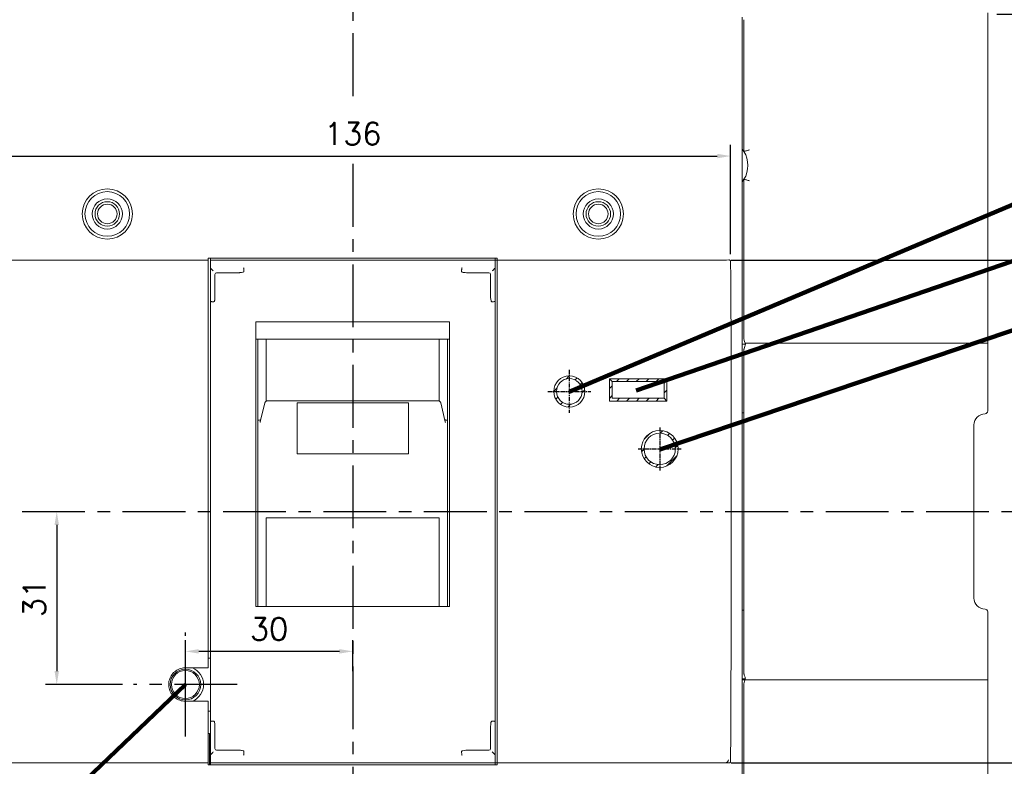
# Model space of a CAD drawing. Extents: x -316 to 2710, y -907 to 1774.
# Tile 12 of 18: x 393 to 570, y 1387 to 1521. Entities that reach past the tile are written whole.
import ezdxf

# ---------------------------------------------------------------- set-up
doc = ezdxf.new("R2010")
doc.units = 0
doc.header["$LTSCALE"] = 3
doc.header["$MEASUREMENT"] = 0
doc.linetypes.add('CENTER', pattern=[2, 1.25, -0.25, 0.25, -0.25])
doc.layers.get('0').update_dxf_attribs({"linetype": 'CONTINUOUS'})
doc.layers.get('Defpoints').update_dxf_attribs({"linetype": 'CONTINUOUS'})
for name, color, linetype in [('cen', 1, 'CENTER'), ('CENTER2', 1, 'CENTER'), ('di', 3, 'CONTINUOUS'), ('DIM', 3, 'CONTINUOUS')]:
    doc.layers.add(name, color=color, linetype=linetype)
doc.styles.add('KIM', font='ROMANS.shx', dxfattribs={"height": 5, "bigfont": 'GSG1.shx'})
doc.styles.get("Standard").update_dxf_attribs({"font": 'romans.shx', "height": 4, "bigfont": 'ghs.shx'})
doc.dimstyles.get("Standard").update_dxf_attribs({"dimtxt": 0.18, "dimasz": 0.18, "dimexe": 0.18, "dimexo": 0.0625, "dimgap": 0.09, "dimtad": 0, "dimtih": 1, "dimtoh": 1, "dimdec": 4, "dimzin": 0, "dimdsep": 46, "dimtxsty": 'Standard', "dimcen": 0.09, "dimadec": 0, "dimazin": 0, "dimtfac": 1, "dimtdec": 4, "dimtofl": 0, "dimtmove": 0, "dimatfit": 3, "dimfxl": 0, "dimtolj": 1, "dimtzin": 0, "dimarcsym": 0})
doc.dimstyles.new('STANDARD$0', dxfattribs={"dimtxt": 5, "dimasz": 5, "dimexe": 1, "dimexo": 2, "dimgap": 2, "dimtad": 1, "dimdec": 4, "dimzin": 12, "dimdsep": 46, "dimtxsty": 'KIM', "dimcen": -1, "dimdle": 0.1, "dimadec": 0, "dimazin": 0, "dimtfac": 1, "dimtdec": 4, "dimtmove": 0, "dimatfit": 3, "dimfxl": 0, "dimtolj": 1, "dimtzin": 0, "dimarcsym": 0})

# ---------------------------------------------------------------- blocks, each defined once
blk = doc.blocks.new('*D218')
at = {"layer": 'Defpoints', "color": 0}
for p in [(427.58, 1387.65), (478.98, 1387.65), (478.98, 1363.2)]:
    blk.add_point(p, dxfattribs=at)
at = {"layer": 'di'}
for p, q in [((427.58, 1385.65), (427.58, 1361.2)), ((478.98, 1385.65), (478.98, 1361.2)), ((429.98, 1363.2), (476.58, 1363.2))]:
    blk.add_line(p, q, dxfattribs=at)
for points in [[(429.98, 1363.6), (429.98, 1362.8), (427.58, 1363.2)], [(476.58, 1363.6), (476.58, 1362.8), (478.98, 1363.2)]]:
    blk.add_solid(points, dxfattribs=at)
at = {"layer": 'di', "insert": (453.08, 1367.2), "char_height": 4, "attachment_point": 5}
blk.add_mtext('\\A1;51.5', dxfattribs=at)
blk = doc.blocks.new('*D225')
at = {"layer": 'Defpoints', "color": 0}
for p in [(324.83, 1545.55), (400.78, 1545.55), (400.78, 1320.55)]:
    blk.add_point(p, dxfattribs=at)
at = {"layer": 'di'}
for p, q in [((398.78, 1545.55), (322.83, 1545.55)), ((324.83, 1322.95), (324.83, 1543.15)), ((398.78, 1320.55), (322.83, 1320.55))]:
    blk.add_line(p, q, dxfattribs=at)
for points in [[(324.43, 1543.15), (325.23, 1543.15), (324.83, 1545.55)], [(324.43, 1322.95), (325.23, 1322.95), (324.83, 1320.55)]]:
    blk.add_solid(points, dxfattribs=at)
at = {"layer": 'di', "insert": (320.83, 1433.05), "char_height": 4, "attachment_point": 5, "rotation": 90}
blk.add_mtext('\\A1;225', dxfattribs=at)
blk = doc.blocks.new('*D183')
at = {"layer": 'Defpoints', "color": 0}
for p in [(520.79, 1496.72), (385.37, 1477.3), (520.79, 1477.12)]:
    blk.add_point(p, dxfattribs=at)
at = {"layer": 'di'}
for p, q in [((385.37, 1479.3), (385.37, 1498.72)), ((520.79, 1479.12), (520.79, 1498.72)), ((387.77, 1496.72), (518.39, 1496.72))]:
    blk.add_line(p, q, dxfattribs=at)
for points in [[(387.77, 1497.12), (387.77, 1496.32), (385.37, 1496.72)], [(518.39, 1497.12), (518.39, 1496.32), (520.79, 1496.72)]]:
    blk.add_solid(points, dxfattribs=at)
at = {"layer": 'di', "insert": (453.08, 1500.72), "char_height": 4, "attachment_point": 5}
blk.add_mtext('\\A1;136', dxfattribs=at)
blk = doc.blocks.new('*D185')
at = {"layer": 'Defpoints', "color": 0}
for p in [(423.08, 1407.99), (423.08, 1402.05), (453.08, 1402.46)]:
    blk.add_point(p, dxfattribs=at)
at = {"layer": 'di'}
for p, q in [((423.08, 1404.05), (423.08, 1409.99)), ((453.08, 1404.46), (453.08, 1409.99)), ((450.68, 1407.99), (425.48, 1407.99))]:
    blk.add_line(p, q, dxfattribs=at)
for points in [[(425.48, 1408.39), (425.48, 1407.59), (423.08, 1407.99)], [(450.68, 1408.39), (450.68, 1407.59), (453.08, 1407.99)]]:
    blk.add_solid(points, dxfattribs=at)
at = {"layer": 'di', "insert": (438.08, 1411.99), "char_height": 4, "attachment_point": 5}
blk.add_mtext('\\A1;30', dxfattribs=at)
blk = doc.blocks.new('*D207')
at = {"layer": 'Defpoints', "color": 0}
for p in [(566.48, 1522.15), (565.92, 1343.95), (599.56, 1343.95)]:
    blk.add_point(p, dxfattribs=at)
at = {"layer": 'di'}
for p, q in [((568.48, 1522.15), (601.56, 1522.15)), ((599.56, 1519.75), (599.56, 1346.35)), ((567.92, 1343.95), (601.56, 1343.95))]:
    blk.add_line(p, q, dxfattribs=at)
for points in [[(599.16, 1519.75), (599.96, 1519.75), (599.56, 1522.15)], [(599.16, 1346.35), (599.96, 1346.35), (599.56, 1343.95)]]:
    blk.add_solid(points, dxfattribs=at)
at = {"layer": 'di', "insert": (595.56, 1433.05), "char_height": 4, "attachment_point": 5, "rotation": 90}
blk.add_mtext('\\A1;179', dxfattribs=at)
blk = doc.blocks.new('*D208')
at = {"layer": 'Defpoints', "color": 0}
for p in [(518.88, 1478.05), (518.88, 1388.05), (585.66, 1388.05)]:
    blk.add_point(p, dxfattribs=at)
at = {"layer": 'di'}
for p, q in [((520.88, 1478.05), (587.66, 1478.05)), ((585.66, 1475.65), (585.66, 1390.45)), ((520.88, 1388.05), (587.66, 1388.05))]:
    blk.add_line(p, q, dxfattribs=at)
for points in [[(585.26, 1475.65), (586.06, 1475.65), (585.66, 1478.05)], [(585.26, 1390.45), (586.06, 1390.45), (585.66, 1388.05)]]:
    blk.add_solid(points, dxfattribs=at)
at = {"layer": 'di', "insert": (581.66, 1433.05), "char_height": 4, "attachment_point": 5, "rotation": 90}
blk.add_mtext('\\A1;90', dxfattribs=at)
blk = doc.blocks.new('*D209')
at = {"layer": 'Defpoints', "color": 0}
for p in [(526.65, 1540.55), (526.67, 1325.55), (613.29, 1325.55)]:
    blk.add_point(p, dxfattribs=at)
at = {"layer": 'di'}
for p, q in [((528.65, 1540.55), (615.29, 1540.55)), ((613.29, 1538.15), (613.29, 1327.95)), ((528.67, 1325.55), (615.29, 1325.55))]:
    blk.add_line(p, q, dxfattribs=at)
for points in [[(612.89, 1538.15), (613.69, 1538.15), (613.29, 1540.55)], [(612.89, 1327.95), (613.69, 1327.95), (613.29, 1325.55)]]:
    blk.add_solid(points, dxfattribs=at)
at = {"layer": 'di', "insert": (609.29, 1433.05), "char_height": 4, "attachment_point": 5, "rotation": 90}
blk.add_mtext('\\A1;215', dxfattribs=at)
blk = doc.blocks.new('*D213')
at = {"layer": 'Defpoints', "color": 0}
for p in [(400.03, 1433.05), (400.03, 1402.05), (413.78, 1402.05)]:
    blk.add_point(p, dxfattribs=at)
at = {"layer": 'di'}
for p, q in [((400.03, 1430.65), (400.03, 1404.45)), ((411.78, 1402.05), (398.03, 1402.05))]:
    blk.add_line(p, q, dxfattribs=at)
for points in [[(399.63, 1430.65), (400.43, 1430.65), (400.03, 1433.05)], [(399.63, 1404.45), (400.43, 1404.45), (400.03, 1402.05)]]:
    blk.add_solid(points, dxfattribs=at)
at = {"layer": 'di', "insert": (396.03, 1417.55), "char_height": 4, "attachment_point": 5, "rotation": 90}
blk.add_mtext('\\A1;31', dxfattribs=at)

msp = doc.modelspace()

# ---------------------------------------------------------------- hatches: boundary and pattern name
at = {"layer": 'DIM'}
h = msp.add_hatch(dxfattribs=at)
h.set_pattern_fill('ANSI31', color=256, scale=10, style=0)
h.set_pattern_definition([(45, (-1218.7093, 1378.4124), (-0.8838835, 0.8838835), [])])
h.paths.add_polyline_path([(494.182, 1454.549), (494.682, 1454.549, 0.4142136), (491.882, 1457.349), (491.882, 1456.849, -0.4142136)])
h.paths.add_polyline_path([(491.882, 1452.249), (491.882, 1451.749, 0.4142136), (494.682, 1454.549), (494.182, 1454.549, -0.4142136)])
h.paths.add_polyline_path([(489.582, 1454.549), (489.082, 1454.549, 0.4142136), (491.882, 1451.749), (491.882, 1452.249, -0.4142136)])
h.paths.add_polyline_path([(491.882, 1456.849), (491.882, 1457.349, 0.4142136), (489.082, 1454.549), (489.582, 1454.549, -0.4142136)])
h.paths.add_polyline_path([(508.082, 1447.549), (508.082, 1447.049, -0.4142136), (510.882, 1444.249), (511.382, 1444.249, 0.4142136)])
h.paths.add_polyline_path([(504.782, 1444.249), (505.282, 1444.249, -0.4142136), (508.082, 1447.049), (508.082, 1447.549, 0.4142136)])
h.paths.add_polyline_path([(505.282, 1444.249), (504.782, 1444.249, 0.4142136), (508.082, 1440.949), (508.082, 1441.449, -0.4142136)])
h.paths.add_polyline_path([(511.382, 1444.249), (510.882, 1444.249, -0.4142136), (508.082, 1441.449), (508.082, 1440.949, 0.4142136)])
h = msp.add_hatch(dxfattribs=at)
h.set_pattern_fill('ANSI31', color=256, scale=10, style=0)
h.set_pattern_definition([(45, (-1218.7093, 1376.0124), (-0.8838835, 0.8838835), [])])
h.paths.add_polyline_path([(499.582, 1456.349), (499.082, 1456.839), (499.082, 1452.84), (499.582, 1453.349)])
h.paths.add_polyline_path([(499.082, 1456.839), (499.582, 1456.349), (508.882, 1456.349), (509.382, 1456.839)])
h.paths.add_polyline_path([(509.382, 1456.839), (508.882, 1456.349), (508.882, 1453.349), (509.382, 1452.84)])
h.paths.add_polyline_path([(509.382, 1452.84), (508.882, 1453.349), (499.582, 1453.349), (499.082, 1452.84)])

# ---------------------------------------------------------------- linework, layer by layer
at = {"color": 7, "linetype": 'Continuous', "lineweight": 15}
for p, q in [((522.882, 1521.584), (522.882, 1344.514)), ((523.182, 1520.706), (523.182, 1521.147)), ((566.882, 1521.147), (566.882, 1522.349)), ((566.882, 1521.147), (566.882, 1520.883)), ((523.182, 1497.545), (523.182, 1520.706)), ((566.882, 1520.883), (566.882, 1464.416)), ((523.182, 1497.545), (522.882, 1497.982)), ((522.882, 1492.117), (523.182, 1492.553)), ((523.182, 1464.592), (523.182, 1492.553)), ((387.282, 1478.049), (427.182, 1478.049)), ((478.982, 1478.449), (427.182, 1478.449)), ((427.182, 1478.449), (427.182, 1478.049)), ((427.182, 1478.049), (427.182, 1477.62)), ((427.182, 1477.62), (427.182, 1477.336)), ((427.182, 1477.336), (427.182, 1405.049)), ((427.582, 1478.049), (427.582, 1478.449)), ((427.582, 1476.639), (427.582, 1478.049)), ((427.582, 1478.049), (478.582, 1478.049)), ((478.582, 1478.449), (478.582, 1478.049)), ((478.582, 1476.639), (478.582, 1478.049)), ((478.982, 1478.049), (478.582, 1478.049)), ((478.982, 1478.049), (478.982, 1478.449)), ((478.982, 1478.049), (518.882, 1478.049)), ((478.982, 1477.62), (478.982, 1478.049)), ((478.982, 1477.336), (478.982, 1477.62)), ((478.982, 1388.763), (478.982, 1477.336)), ((427.582, 1472.651), (427.582, 1476.639)), ((428.382, 1475.53), (428.382, 1472.651)), ((430.671, 1475.83), (428.682, 1475.83)), ((432.736, 1475.83), (430.671, 1475.83)), ((433.582, 1476.229), (433.582, 1476.224)), ((433.582, 1476.038), (433.582, 1476.224)), ((472.582, 1476.224), (472.582, 1476.229)), ((472.582, 1476.038), (472.582, 1476.224)), ((475.493, 1475.83), (473.428, 1475.83)), ((477.482, 1475.83), (475.493, 1475.83)), ((477.782, 1472.651), (477.782, 1475.53)), ((478.582, 1476.639), (478.582, 1472.651)), ((427.582, 1470.672), (427.582, 1472.651)), ((428.382, 1472.651), (428.382, 1471.693)), ((477.782, 1471.693), (477.782, 1472.651)), ((478.582, 1472.651), (478.582, 1470.672)), ((427.582, 1395.426), (427.582, 1470.672)), ((428.082, 1470.63), (428.182, 1470.63)), ((478.082, 1470.63), (477.982, 1470.63)), ((478.582, 1470.672), (478.582, 1395.426)), ((470.432, 1467.047), (435.732, 1467.047)), ((435.732, 1416.049), (435.732, 1467.047)), ((470.432, 1416.049), (470.432, 1467.047)), ((523.182, 1464.203), (523.182, 1464.592)), ((470.432, 1463.947), (435.732, 1463.947)), ((436.082, 1450.883), (436.082, 1463.947)), ((437.582, 1463.947), (437.582, 1452.829)), ((468.582, 1463.947), (468.582, 1452.839)), ((470.082, 1463.947), (470.082, 1450.883)), ((523.46, 1463.049), (522.882, 1463.049)), ((523.182, 1463.938), (523.182, 1464.203)), ((523.379, 1463.205), (566.882, 1463.205)), ((566.882, 1464.416), (566.882, 1464.203)), ((566.882, 1464.203), (566.882, 1462.206)), ((523.182, 1404.049), (523.182, 1462.049)), ((566.882, 1462.206), (566.882, 1451.049)), ((499.082, 1456.839), (509.382, 1456.839)), ((499.082, 1452.84), (499.082, 1456.839)), ((499.582, 1456.349), (499.082, 1456.839)), ((499.582, 1456.349), (499.582, 1453.349)), ((508.882, 1456.349), (499.582, 1456.349)), ((508.882, 1453.349), (508.882, 1456.349)), ((509.382, 1456.839), (509.382, 1452.84)), ((437.311, 1452.483), (436.507, 1449.098)), ((468.365, 1452.87), (437.798, 1452.87)), ((463.082, 1452.505), (443.082, 1452.505)), ((443.082, 1452.505), (443.082, 1452.214)), ((443.082, 1452.504), (463.082, 1452.504)), ((443.082, 1443.715), (443.082, 1452.214)), ((463.082, 1452.214), (463.082, 1452.505)), ((463.082, 1452.214), (463.082, 1443.715)), ((469.657, 1449.098), (468.853, 1452.483)), ((509.382, 1452.84), (499.082, 1452.84)), ((499.582, 1453.349), (508.882, 1453.349)), ((509.382, 1452.84), (508.882, 1453.349)), ((436.082, 1449.43), (436.082, 1450.883)), ((470.082, 1450.883), (470.082, 1449.43)), ((523.182, 1450.749), (522.882, 1450.749)), ((436.082, 1449.325), (436.082, 1449.43)), ((436.137, 1449.43), (436.082, 1449.43)), ((436.082, 1448.919), (436.082, 1449.325)), ((436.082, 1437.344), (436.082, 1448.919)), ((436.512, 1449.097), (436.494, 1448.984)), ((470.027, 1449.43), (470.082, 1449.43)), ((470.082, 1449.43), (470.082, 1449.325)), ((470.082, 1449.325), (470.082, 1448.919)), ((470.082, 1448.919), (470.082, 1437.344)), ((564.382, 1448.549), (564.382, 1417.549)), ((443.082, 1443.715), (443.082, 1443.389)), ((443.082, 1443.389), (463.082, 1443.389)), ((463.082, 1443.389), (463.082, 1443.715)), ((520.882, 1442.316), (520.882, 1423.783)), ((436.082, 1436.806), (436.082, 1437.344)), ((436.082, 1432.155), (436.082, 1436.806)), ((470.082, 1437.344), (470.082, 1436.806)), ((470.082, 1436.806), (470.082, 1432.155)), ((436.082, 1430.199), (436.082, 1432.155)), ((468.582, 1431.925), (437.582, 1431.925)), ((437.582, 1430.199), (437.582, 1431.925)), ((468.582, 1430.199), (468.582, 1431.925)), ((470.082, 1430.199), (470.082, 1432.155)), ((436.082, 1416.049), (436.082, 1430.199)), ((437.582, 1430.199), (437.582, 1416.049)), ((468.582, 1430.199), (468.582, 1416.049)), ((470.082, 1430.199), (470.082, 1416.049)), ((435.732, 1416.049), (470.432, 1416.049)), ((523.182, 1415.349), (522.882, 1415.349)), ((566.882, 1415.049), (566.882, 1403.892)), ((427.582, 1406.799), (427.182, 1406.799)), ((423.082, 1405.049), (427.182, 1405.049)), ((523.46, 1403.049), (522.882, 1403.049)), ((566.882, 1402.894), (522.882, 1402.894)), ((566.882, 1403.892), (566.882, 1401.896)), ((523.182, 1401.896), (523.182, 1402.16)), ((523.182, 1401.506), (523.182, 1401.896)), ((523.182, 1345.392), (523.182, 1401.506)), ((566.882, 1401.896), (566.882, 1401.683)), ((566.882, 1401.683), (566.882, 1345.216)), ((427.182, 1399.049), (423.082, 1399.049)), ((427.182, 1399.049), (427.182, 1388.763)), ((427.182, 1397.299), (427.582, 1397.299)), ((427.582, 1393.447), (427.582, 1395.426)), ((428.182, 1395.469), (428.082, 1395.469)), ((428.382, 1394.406), (428.382, 1393.447)), ((477.782, 1393.447), (477.782, 1394.406)), ((477.982, 1395.469), (478.082, 1395.469)), ((478.582, 1395.426), (478.582, 1393.447)), ((427.382, 1393.249), (427.182, 1393.249)), ((427.382, 1387.649), (427.382, 1393.249)), ((427.582, 1389.46), (427.582, 1393.447)), ((428.382, 1393.447), (428.382, 1390.569)), ((477.782, 1390.569), (477.782, 1393.447)), ((478.582, 1393.447), (478.582, 1389.46)), ((427.182, 1388.763), (427.182, 1388.479)), ((427.582, 1388.049), (427.582, 1389.46)), ((428.682, 1390.269), (430.671, 1390.269)), ((430.671, 1390.269), (432.736, 1390.269)), ((433.582, 1389.874), (433.582, 1390.06)), ((433.582, 1389.874), (433.582, 1389.87)), ((472.582, 1389.874), (472.582, 1390.06)), ((472.582, 1389.87), (472.582, 1389.874)), ((473.428, 1390.269), (475.493, 1390.269)), ((475.493, 1390.269), (477.482, 1390.269)), ((478.582, 1388.049), (478.582, 1389.46)), ((478.982, 1388.479), (478.982, 1388.763)), ((387.282, 1388.049), (427.182, 1388.049)), ((427.182, 1388.479), (427.182, 1388.049)), ((427.182, 1388.049), (427.182, 1387.649)), ((427.182, 1387.649), (478.982, 1387.649)), ((427.582, 1388.049), (478.582, 1388.049)), ((427.582, 1387.649), (427.582, 1388.049)), ((478.982, 1388.049), (478.582, 1388.049)), ((478.582, 1388.049), (478.582, 1387.649)), ((478.982, 1388.049), (478.982, 1388.479)), ((478.982, 1388.049), (518.882, 1388.049)), ((478.982, 1387.649), (478.982, 1388.049))]:
    msp.add_line(p, q, dxfattribs=at)
at = {"color": 7, "linetype": 'Continuous', "lineweight": 15, "flags": 128}
for points in [[(428.082, 1476.131), (427.995, 1476.218), (427.911, 1476.302), (427.832, 1476.381), (427.76, 1476.452), (427.699, 1476.514), (427.649, 1476.564), (427.612, 1476.601), (427.589, 1476.623)], [(478.082, 1476.131), (478.181, 1476.23), (478.276, 1476.325), (478.364, 1476.413), (478.44, 1476.489), (478.502, 1476.551), (478.547, 1476.596), (478.574, 1476.623)], [(437.311, 1452.483), (437.307, 1452.466), (437.297, 1452.369)], [(427.589, 1389.475), (427.612, 1389.498), (427.649, 1389.535), (427.699, 1389.585), (427.76, 1389.646), (427.832, 1389.718), (427.911, 1389.797), (427.995, 1389.881), (428.082, 1389.968)], [(478.574, 1389.475), (478.547, 1389.502), (478.502, 1389.548), (478.44, 1389.61), (478.364, 1389.686), (478.276, 1389.773), (478.181, 1389.868), (478.082, 1389.968)]]:
    msp.add_lwpolyline(points, dxfattribs=at)
at = {"color": 7, "linetype": 'Continuous', "lineweight": 15}
for centre, radius in [((409.082, 1486.349), 4.5), ((409.082, 1486.349), 4), ((497.082, 1486.349), 4.5), ((497.082, 1486.349), 4), ((409.082, 1486.349), 2.7), ((409.082, 1486.349), 2.2), ((409.082, 1486.349), 1.75), ((497.082, 1486.349), 2.7), ((497.082, 1486.349), 2.2), ((497.082, 1486.349), 1.75), ((491.882, 1454.549), 2.8), ((491.882, 1454.549), 2.3), ((508.082, 1444.249), 3.3), ((508.082, 1444.249), 2.8), ((423.082, 1402.049), 2.75), ((423.082, 1402.049), 2.5)]:
    msp.add_circle(centre, radius, dxfattribs=at)
for centre, radius, start, end in [((519.082, 1495.049), 4.8, 328.66779, 31.33221), ((428.682, 1475.53), 0.3, 90, 180), ((477.482, 1475.53), 0.3, 0, 90), ((524.182, 1462.049), 1, 170.96169, 180), ((566.382, 1448.549), 2, 90, 180), ((566.382, 1451.049), 0.5, 270, 0), ((566.382, 1417.549), 2, 180, 270), ((566.382, 1415.049), 0.5, 0, 90), ((423.082, 1402.049), 3.25, 292.61986, 67.38014), ((524.182, 1404.049), 1, 180, 189.03831), ((428.682, 1390.569), 0.3, 180, 270), ((477.482, 1390.569), 0.3, 270, 0), ((519.882, 1388.549), 0.5, 270, 0)]:
    msp.add_arc(centre, radius, start, end, dxfattribs=at)
for centre, major_axis, start_param, end_param in [((518.882, 1478.755), (4, 0), 4.712389, 5.1164047), ((428.082, 1476.639), (0.5, 0), 3.1415927, 3.3161256), ((478.082, 1476.639), (0.5, 0), 6.1086524, 6.2831853), ((428.082, 1389.46), (0.5, 0), 2.9670597, 3.1415927), ((478.082, 1389.46), (0.5, 0), 0, 0.1745329), ((518.882, 1387.344), (4, 0), 1.1667806, 1.5707963)]:
    msp.add_ellipse(centre, major_axis=major_axis, ratio=0.176327, start_param=start_param, end_param=end_param, dxfattribs=at)
for points, knots in [([(523.182, 1497.545), (523.192, 1497.548), (523.213, 1497.554), (523.376, 1497.599), (523.618, 1497.665), (523.898, 1497.739), (524.094, 1497.789), (524.179, 1497.811), (524.182, 1497.811)], [0, 0, 0, 0, 0.205376, 0.4106314, 0.6194119, 0.8354111, 0.9942422, 1, 1, 1, 1]), ([(523.182, 1492.553), (523.192, 1492.55), (523.213, 1492.544), (523.376, 1492.499), (523.618, 1492.433), (523.898, 1492.359), (524.094, 1492.309), (524.179, 1492.288), (524.182, 1492.287)], [0, 0, 0, 0, 0.2053757, 0.4106312, 0.6194116, 0.8354112, 0.9942422, 1, 1, 1, 1]), ([(520.454, 1478.106), (520.501, 1478.105), (520.583, 1478.103), (520.684, 1478.053), (520.751, 1477.986), (520.785, 1477.912), (520.788, 1477.863), (520.79, 1477.844)], [0, 0, 0, 0, 0.2994204, 0.5263949, 0.7070068, 0.8887843, 1, 1, 1, 1]), ([(520.79, 1477.844), (520.809, 1475.274), (520.897, 1463.432), (520.888, 1451.589), (520.882, 1442.316)], [0, 0, 0, 0, 0.216992, 1, 1, 1, 1]), ([(433.582, 1476.038), (433.581, 1476.03), (433.579, 1476.013), (433.559, 1475.984), (433.499, 1475.936), (433.253, 1475.849), (432.983, 1475.832), (432.765, 1475.83), (432.736, 1475.83)], [0, 0, 0, 0, 0.0251163, 0.0564539, 0.1119889, 0.2796751, 0.9032409, 1, 1, 1, 1]), ([(433.582, 1476.229), (433.579, 1476.284), (433.574, 1476.396), (433.556, 1476.541), (433.534, 1476.648), (433.517, 1476.689), (433.508, 1476.699), (433.507, 1476.7)], [0, 0, 0, 0, 0.2467077, 0.4933533, 0.7417496, 0.9879911, 1, 1, 1, 1]), ([(472.582, 1476.229), (472.585, 1476.284), (472.59, 1476.396), (472.607, 1476.541), (472.63, 1476.648), (472.647, 1476.689), (472.656, 1476.699), (472.656, 1476.7)], [0, 0, 0, 0, 0.2467077, 0.4933533, 0.7417496, 0.9879911, 1, 1, 1, 1]), ([(473.428, 1475.83), (473.295, 1475.833), (473.064, 1475.838), (472.811, 1475.882), (472.677, 1475.935), (472.626, 1475.965), (472.595, 1475.997), (472.583, 1476.019), (472.582, 1476.034), (472.582, 1476.038)], [0, 0, 0, 0, 0.4411753, 0.7628749, 0.8374587, 0.9200434, 0.9526419, 0.9855997, 1, 1, 1, 1]), ([(428.382, 1471.693), (428.381, 1471.56), (428.379, 1471.352), (428.358, 1471.094), (428.334, 1470.935), (428.31, 1470.827), (428.284, 1470.746), (428.259, 1470.692), (428.232, 1470.655), (428.211, 1470.637), (428.193, 1470.63), (428.184, 1470.63), (428.182, 1470.63)], [0, 0, 0, 0, 0.3578411, 0.5576853, 0.6944336, 0.7888065, 0.8545949, 0.9213191, 0.9493896, 0.9776978, 0.9936882, 1, 1, 1, 1]), ([(477.982, 1470.63), (477.975, 1470.631), (477.96, 1470.633), (477.936, 1470.65), (477.893, 1470.705), (477.808, 1470.954), (477.786, 1471.298), (477.783, 1471.594), (477.782, 1471.693)], [0, 0, 0, 0, 0.0177754, 0.0395275, 0.078769, 0.2038036, 0.7338858, 1, 1, 1, 1]), ([(428.082, 1470.63), (428.026, 1470.63), (427.914, 1470.631), (427.765, 1470.638), (427.651, 1470.649), (427.594, 1470.661), (427.582, 1470.669), (427.582, 1470.672), (427.582, 1470.672)], [0, 0, 0, 0, 0.2127018, 0.4253851, 0.6387474, 0.8535852, 0.9884816, 1, 1, 1, 1]), ([(478.582, 1470.672), (478.582, 1470.672), (478.582, 1470.669), (478.57, 1470.661), (478.512, 1470.649), (478.399, 1470.638), (478.25, 1470.631), (478.138, 1470.63), (478.082, 1470.63)], [0, 0, 0, 0, 0.0115184, 0.1464148, 0.3612526, 0.5746149, 0.7872982, 1, 1, 1, 1]), ([(523.46, 1463.049), (523.355, 1463.248), (523.206, 1463.53), (523.187, 1463.845), (523.182, 1463.938)], [0, 0, 0, 0, 0.7025256, 1, 1, 1, 1]), ([(523.194, 1462.206), (523.238, 1462.347), (523.326, 1462.628), (523.415, 1462.909), (523.46, 1463.049)], [0, 0, 0, 0, 0.4999099, 1, 1, 1, 1]), ([(437.798, 1452.862), (437.771, 1452.864), (437.687, 1452.87), (437.564, 1452.819), (437.45, 1452.737), (437.377, 1452.647), (437.332, 1452.561), (437.317, 1452.507), (437.311, 1452.483)], [0, 0, 0, 0, 0.1216556, 0.3705057, 0.5715581, 0.7415871, 0.8842943, 1, 1, 1, 1]), ([(468.853, 1452.483), (468.848, 1452.503), (468.833, 1452.556), (468.782, 1452.659), (468.68, 1452.77), (468.531, 1452.855), (468.42, 1452.863), (468.366, 1452.867)], [0, 0, 0, 0, 0.094734, 0.2576675, 0.5090419, 0.7607794, 1, 1, 1, 1]), ([(436.137, 1449.43), (436.223, 1449.431), (436.387, 1449.432), (436.524, 1449.441), (436.59, 1449.446)], [0, 0, 0, 0, 0.5230726, 1, 1, 1, 1]), ([(469.574, 1449.446), (469.64, 1449.441), (469.777, 1449.432), (469.941, 1449.431), (470.027, 1449.43)], [0, 0, 0, 0, 0.4769274, 1, 1, 1, 1]), ([(469.67, 1448.984), (469.67, 1449), (469.67, 1449.038), (469.658, 1449.075), (469.651, 1449.096)], [0, 0, 0, 0, 0.42093188, 1, 1, 1, 1]), ([(520.882, 1423.783), (520.882, 1421.116), (520.885, 1409.273), (520.831, 1397.431), (520.79, 1388.255)], [0, 0, 0, 0, 0.2251735, 1, 1, 1, 1]), ([(423.082, 1399.049), (422.745, 1399.082), (422.07, 1399.149), (421.172, 1399.666), (420.49, 1400.427), (420.099, 1401.377), (420.045, 1402.402), (420.333, 1403.388), (420.932, 1404.223), (421.772, 1404.81), (422.536, 1405.031), (422.977, 1405.046), (423.082, 1405.049)], [0, 0, 0, 0, 0.1073231, 0.2146458, 0.3219881, 0.4293712, 0.5367874, 0.6442128, 0.7516257, 0.8590095, 0.9663631, 1, 1, 1, 1]), ([(523.182, 1402.16), (523.2, 1402.331), (523.233, 1402.646), (523.388, 1402.922), (523.46, 1403.049)], [0, 0, 0, 0, 0.5400621, 1, 1, 1, 1]), ([(523.46, 1403.049), (523.434, 1403.147), (523.357, 1403.43), (523.259, 1403.709), (523.194, 1403.892)], [0, 0, 0, 0, 0.3462656, 1, 1, 1, 1]), ([(428.082, 1395.469), (428.026, 1395.468), (427.914, 1395.467), (427.765, 1395.46), (427.651, 1395.45), (427.594, 1395.438), (427.582, 1395.43), (427.582, 1395.426), (427.582, 1395.426)], [0, 0, 0, 0, 0.2127017, 0.42538526, 0.63874748, 0.85358523, 0.98848077, 1, 1, 1, 1]), ([(428.182, 1395.469), (428.189, 1395.468), (428.203, 1395.466), (428.228, 1395.448), (428.271, 1395.393), (428.355, 1395.145), (428.377, 1394.8), (428.381, 1394.504), (428.382, 1394.406)], [0, 0, 0, 0, 0.0177753, 0.0395272, 0.0787685, 0.2038085, 0.7338807, 1, 1, 1, 1]), ([(477.782, 1394.406), (477.783, 1394.539), (477.785, 1394.747), (477.806, 1395.005), (477.829, 1395.164), (477.854, 1395.272), (477.88, 1395.352), (477.905, 1395.407), (477.932, 1395.444), (477.953, 1395.462), (477.971, 1395.468), (477.98, 1395.469), (477.982, 1395.469)], [0, 0, 0, 0, 0.3578406, 0.5576911, 0.6944327, 0.7888119, 0.8545939, 0.921324, 0.9493892, 0.9776973, 0.9936877, 1, 1, 1, 1]), ([(478.582, 1395.426), (478.582, 1395.426), (478.582, 1395.43), (478.57, 1395.438), (478.512, 1395.45), (478.399, 1395.46), (478.25, 1395.467), (478.138, 1395.468), (478.082, 1395.469)], [0, 0, 0, 0, 0.01151923, 0.14641477, 0.36125252, 0.57461474, 0.7872983, 1, 1, 1, 1]), ([(432.736, 1390.269), (432.869, 1390.265), (433.1, 1390.26), (433.352, 1390.216), (433.487, 1390.163), (433.538, 1390.134), (433.569, 1390.101), (433.581, 1390.079), (433.582, 1390.065), (433.582, 1390.06)], [0, 0, 0, 0, 0.4411736, 0.7628717, 0.837452, 0.9200364, 0.9526347, 0.9855997, 1, 1, 1, 1]), ([(433.507, 1389.399), (433.508, 1389.399), (433.517, 1389.41), (433.534, 1389.45), (433.556, 1389.558), (433.574, 1389.703), (433.579, 1389.814), (433.582, 1389.87)], [0, 0, 0, 0, 0.0120089, 0.2582532, 0.5066486, 0.7532932, 1, 1, 1, 1]), ([(472.582, 1390.06), (472.583, 1390.068), (472.585, 1390.085), (472.605, 1390.114), (472.665, 1390.162), (472.91, 1390.25), (473.181, 1390.267), (473.399, 1390.268), (473.428, 1390.269)], [0, 0, 0, 0, 0.02512428, 0.05645474, 0.11198942, 0.27967817, 0.90324136, 1, 1, 1, 1]), ([(472.656, 1389.399), (472.656, 1389.399), (472.647, 1389.41), (472.63, 1389.45), (472.607, 1389.558), (472.59, 1389.703), (472.585, 1389.814), (472.582, 1389.87)], [0, 0, 0, 0, 0.0120089, 0.2582532, 0.5066486, 0.7532932, 1, 1, 1, 1]), ([(520.79, 1388.255), (520.787, 1388.229), (520.782, 1388.176), (520.745, 1388.107), (520.683, 1388.045), (520.585, 1387.995), (520.502, 1387.993), (520.454, 1387.992)], [0, 0, 0, 0, 0.1543866, 0.3086003, 0.466366, 0.6970709, 1, 1, 1, 1])]:
    msp.add_open_spline(points, degree=3, knots=knots, dxfattribs=at)
at = {"layer": 'cen', "ltscale": 3}
for p, q in [((453.082, 1572.709), (453.082, 1505.561)), ((453.082, 1495.302), (453.082, 1293.389)), ((375.835, 1433.049), (578.255, 1433.049)), ((423.082, 1392.749), (423.082, 1411.349)), ((432.382, 1402.049), (413.782, 1402.049))]:
    msp.add_line(p, q, dxfattribs=at)
at = {"layer": 'CENTER2', "ltscale": 0.2}
for p, q in [((491.882, 1458.399), (491.882, 1450.699)), ((488.032, 1454.549), (495.732, 1454.549)), ((508.082, 1448.099), (508.082, 1440.399)), ((504.232, 1444.249), (511.932, 1444.249))]:
    msp.add_line(p, q, dxfattribs=at)

# ---------------------------------------------------------------- dimensions: what is measured, and where the dimension line sits
at = {"layer": 'di'}
for base, p1, p2, picture, middle in [((324.833, 1545.549), (400.782, 1320.549), (400.782, 1545.549), '*D225', (324.833, 1433.049)), ((400.028, 1402.049), (400.028, 1433.049), (413.782, 1402.049), '*D213', (400.028, 1417.549))]:
    dim = msp.add_linear_dim(base=base, p1=p1, p2=p2, angle=90, dimstyle='STANDARD$0', override={"dimtxt": 4, "dimasz": 2.4, "dimexe": 2, "dimdec": 2, "dimzin": 8, "dimtxsty": 'Standard', "dimcen": 0, "dimdle": 0, "dimclrd": 256, "dimclre": 256, "dimclrt": 256, "dimadec": 2, "dimazin": 2, "dimtfac": 0.6, "dimtdec": 2, "dimtzin": 8, "dimlwd": 65535, "dimlwe": 65535}, dxfattribs=at)
    dim.commit()
    dim.dimension.update_dxf_attribs({"geometry": picture, "text_midpoint": middle, "dimtype": 160})
dim = msp.add_linear_dim(base=(613.294, 1325.549), p1=(526.653, 1540.549), p2=(526.668, 1325.549), angle=90, text='215', dimstyle='STANDARD$0', override={"dimtxt": 4, "dimasz": 2.4, "dimexe": 2, "dimdec": 2, "dimzin": 8, "dimtxsty": 'Standard', "dimcen": 0, "dimdle": 0, "dimclrd": 256, "dimclre": 256, "dimclrt": 256, "dimadec": 2, "dimazin": 2, "dimtfac": 0.6, "dimtdec": 2, "dimtzin": 8, "dimlwd": 65535, "dimlwe": 65535}, dxfattribs=at)
dim.commit()
dim.dimension.update_dxf_attribs({"geometry": '*D209', "text_midpoint": (613.294, 1433.049), "dimtype": 160})
dim = msp.add_linear_dim(base=(599.556, 1343.949), p1=(566.481, 1522.149), p2=(565.916, 1343.949), angle=90, text='179', dimstyle='STANDARD$0', override={"dimtxt": 4, "dimasz": 2.4, "dimexe": 2, "dimdec": 2, "dimzin": 8, "dimtxsty": 'Standard', "dimcen": 0, "dimdle": 0, "dimclrd": 256, "dimclre": 256, "dimclrt": 256, "dimadec": 2, "dimazin": 2, "dimtfac": 0.6, "dimtdec": 2, "dimtzin": 8, "dimlwd": 65535, "dimlwe": 65535}, dxfattribs=at)
dim.commit()
dim.dimension.update_dxf_attribs({"geometry": '*D207', "text_midpoint": (595.556, 1433.049)})
dim = msp.add_linear_dim(base=(520.795, 1496.72), p1=(385.372, 1477.302), p2=(520.795, 1477.119), text='136', dimstyle='STANDARD$0', override={"dimtxt": 4, "dimasz": 2.4, "dimexe": 2, "dimdec": 2, "dimzin": 8, "dimtxsty": 'Standard', "dimcen": 0, "dimdle": 0, "dimclrd": 256, "dimclre": 256, "dimclrt": 256, "dimadec": 2, "dimazin": 2, "dimtfac": 0.6, "dimtdec": 2, "dimtzin": 8, "dimlwd": 65535, "dimlwe": 65535}, dxfattribs=at)
dim.commit()
dim.dimension.update_dxf_attribs({"geometry": '*D183', "text_midpoint": (453.083, 1500.72)})
dim = msp.add_linear_dim(base=(585.665, 1388.049), p1=(518.882, 1478.049), p2=(518.882, 1388.049), angle=90, dimstyle='STANDARD$0', override={"dimtxt": 4, "dimasz": 2.4, "dimexe": 2, "dimdec": 2, "dimzin": 8, "dimtxsty": 'Standard', "dimcen": 0, "dimdle": 0, "dimclrd": 256, "dimclre": 256, "dimclrt": 256, "dimadec": 2, "dimazin": 2, "dimtfac": 0.6, "dimtdec": 2, "dimtzin": 8, "dimlwd": 65535, "dimlwe": 65535}, dxfattribs=at)
dim.commit()
dim.dimension.update_dxf_attribs({"geometry": '*D208', "text_midpoint": (581.665, 1433.049)})
dim = msp.add_linear_dim(base=(423.082, 1407.994), p1=(453.082, 1402.461), p2=(423.082, 1402.049), dimstyle='STANDARD$0', override={"dimtxt": 4, "dimasz": 2.4, "dimexe": 2, "dimdec": 2, "dimzin": 8, "dimtxsty": 'Standard', "dimcen": 0, "dimdle": 0, "dimclrd": 256, "dimclre": 256, "dimclrt": 256, "dimadec": 2, "dimazin": 2, "dimtfac": 0.6, "dimtdec": 2, "dimtzin": 8, "dimlwd": 65535, "dimlwe": 65535}, dxfattribs=at)
dim.commit()
dim.dimension.update_dxf_attribs({"geometry": '*D185', "text_midpoint": (438.082, 1411.994)})
dim = msp.add_linear_dim(base=(478.982, 1363.197), p1=(427.582, 1387.649), p2=(478.982, 1387.649), text='51.5', dimstyle='STANDARD$0', override={"dimtxt": 4, "dimasz": 2.4, "dimexe": 2, "dimdec": 2, "dimzin": 8, "dimtxsty": 'Standard', "dimcen": 0, "dimdle": 0, "dimclrd": 256, "dimclre": 256, "dimclrt": 256, "dimadec": 2, "dimazin": 2, "dimtfac": 0.6, "dimtdec": 2, "dimtzin": 8, "dimlwd": 65535, "dimlwe": 65535}, dxfattribs=at)
dim.commit()
dim.dimension.update_dxf_attribs({"geometry": '*D218', "text_midpoint": (453.082, 1363.197), "dimtype": 160})

# ---------------------------------------------------------------- leaders
at = {"layer": 'di', "annotation_type": 0, "has_hookline": 1}
for points, hookline_direction, text_width in [([(491.882, 1454.457), (622.631, 1509.649), (625.031, 1509.649)], 0, 61.867), ([(503.889, 1454.744), (622.808, 1495.591), (625.208, 1495.591)], 0, 82.933), ([(508.082, 1444.157), (623.031, 1483.002), (625.431, 1483.002)], 0, 67.6), ([(423.082, 1402.049), (384.755, 1365.46), (382.355, 1365.46)], 1, 44.667)]:
    msp.add_leader(points, dimstyle='Standard', override={"dimtxt": 4, "dimasz": 2.4, "dimexe": 2, "dimexo": 2, "dimgap": 2, "dimtad": 1, "dimtih": 0, "dimtoh": 0, "dimdec": 2, "dimzin": 8, "dimcen": 0, "dimclrd": 256, "dimclre": 256, "dimclrt": 256, "dimadec": 2, "dimazin": 2, "dimtfac": 0.6, "dimtdec": 2, "dimtofl": 1, "dimtzin": 8, "dimlwd": 65535, "dimlwe": 65535}, dxfattribs=dict(at, hookline_direction=hookline_direction, text_width=text_width))

doc.saveas('drawing.dxf')
